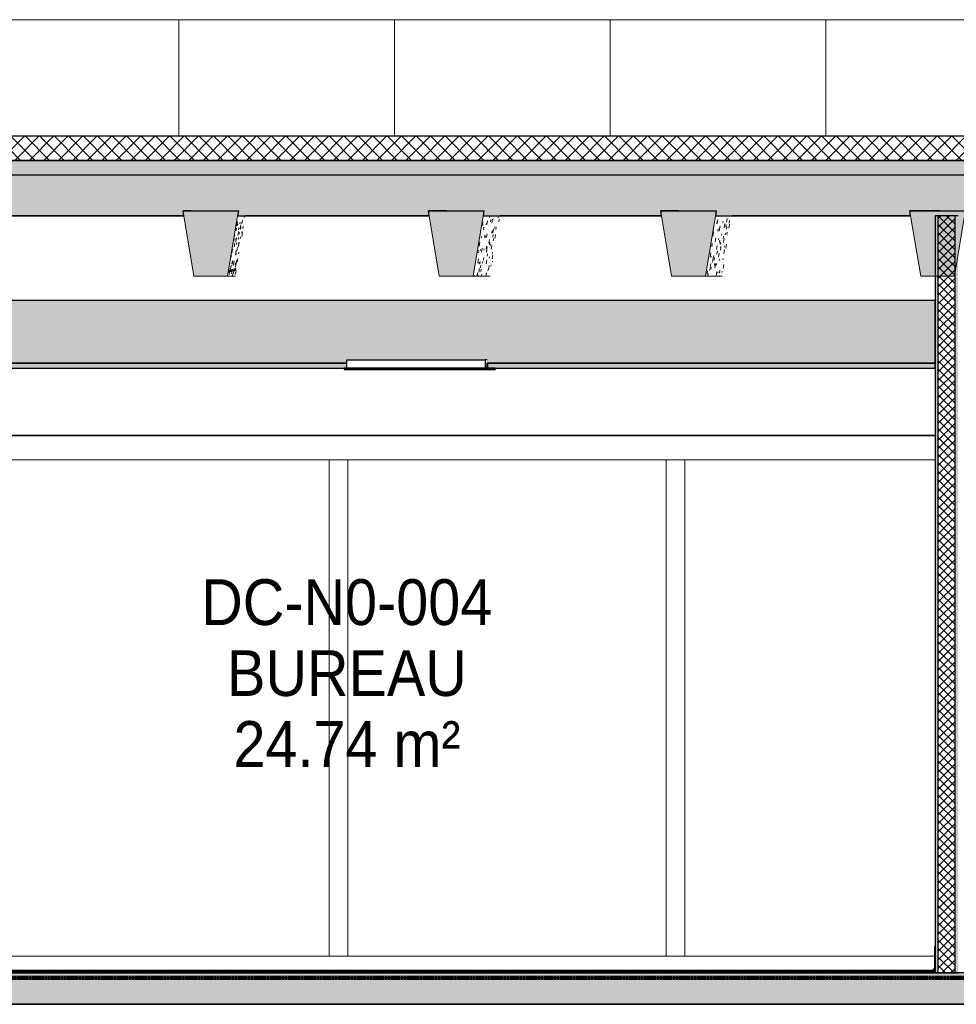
# Model space of a CAD drawing. Header units: centimetres. Extents: x -3137 to 8943, y -3619 to 550.
# Tile 12 of 47: x 1133 to 1522, y -13 to 396. Entities that reach past the tile are written whole.
import ezdxf

# ---------------------------------------------------------------- set-up
doc = ezdxf.new("R2010")
doc.units = ezdxf.units.CM
doc.linetypes.add('Tiret_2_', pattern=[0.25, 0.125, -0.125])
for name, color, linetype, lineweight in [('0-1', 7, 'Continuous', 5), ('HACHURE_C-5', 7, 'Continuous', 18), ('MUR', 7, 'Continuous', 25), ('MUR_C', 7, 'Continuous', 25), ('OSSATURE', 7, 'Continuous', 18), ('OSSATURE-3', 7, 'Continuous', 25), ('PLAF', 7, 'Continuous', 25), ('SERRU-traverse', 7, 'Continuous', 18), ('SOL', 7, 'Continuous', 25), ('SOL_C', 7, 'Continuous', 25), ('TOIT_C', 7, 'Continuous', 25)]:
    doc.layers.add(name, color=color, linetype=linetype, lineweight=lineweight)
for name, color, linetype, lineweight, true_color in [('A-FLOR-PATT-1', 7, 'Continuous', 25, 0x616161), ('A-FLOR-PATT-2', 7, 'Continuous', 18, 0x787878), ('A-FLOR-PATT-3', 7, 'Continuous', 25, 0x787878), ('A-ROOF-PATT-1', 9, 'Continuous', 5, 0x808080), ('ANNOTATIONS-1', 4, 'Tiret_2_', 100, 0x00ffff), ('ETIQUETTE-1', 9, 'Continuous', 30, 0x808080), ('HACHURE_C-3', 7, 'Continuous', 5, 0xdadada), ('HACHURE_C-4', 7, 'Continuous', 25, 0xdadada), ('MENUISERIES-2', 9, 'Continuous', 18, 0x808080), ('MOBILIER-2', 7, 'Continuous', 25, 0x7f7f7f), ('OSSATURE-1', 9, 'Continuous', 5, 0x808080), ('OSSATURE-2', 9, 'Continuous', 18, 0x808080), ('OSSATURE_C-1', 9, 'Continuous', 18, 0x808080), ('PLAF-1', 7, 'Continuous', 25, 0xffcd9b), ('PLAF-2', 7, 'Continuous', 25, 0x2ccfd3), ('PLAF_C-1', 7, 'Continuous', 25, 0xffcd9b), ('PLAF_C-2', 7, 'Continuous', 25, 0x2ccfd3), ('SERRU-2', 9, 'Continuous', 18, 0x808080), ('TOIT-1', 9, 'Continuous', 25, 0x808080), ('TOIT_C-1', 9, 'Continuous', 25, 0x808080), ('Z-2', 9, 'Continuous', 18, 0x808080)]:
    doc.layers.add(name, color=color, linetype=linetype, lineweight=lineweight, true_color=true_color)
doc.styles.add('Arial', font='arial.ttf', dxfattribs={"width": 0.9, "height": 19})

# ---------------------------------------------------------------- blocks, each defined once
blk = doc.blocks.new('Panneau système - Vitré-367573-Coupe AA_Lot 05_Faux-plafond')
at = {"layer": 'MENUISERIES-2'}
for p, q in [((317.92, 213), (214.11, 213)), ((214.11, 213), (214.11, 7)), ((214.11, 213), (214.26, 213)), ((214.26, 213), (317.92, 213)), ((346.31, 213), (346.11, 213)), ((346.31, 213), (346.47, 213)), ((346.4, 213), (346.47, 213)), ((214.11, 7), (317.62, 7)), ((214.11, 7), (214.26, 7)), ((317.62, 7), (214.26, 7)), ((346.47, 7), (346.34, 7)), ((346.47, 7), (346.4, 7))]:
    blk.add_line(p, q, dxfattribs=at)
blk = doc.blocks.new('Panneau système - Vitré-356748-Coupe AA_Lot 05_Faux-plafond')
at = {"layer": 'MENUISERIES-2'}
for p, q in [((66.42, 213), (-66.29, 213)), ((-66.29, 213), (-66.29, 7)), ((-66.29, 213), (-66.13, 213)), ((-66.13, 213), (66.57, 213)), ((66.42, 213), (66.57, 213)), ((-66.29, 7), (66.42, 7)), ((-66.29, 7), (-66.13, 7)), ((66.57, 7), (-66.13, 7)), ((66.57, 7), (66.42, 7))]:
    blk.add_line(p, q, dxfattribs=at)
blk = doc.blocks.new('Panneau système - Vitré-356749-Coupe AA_Lot 05_Faux-plafond')
at = {"layer": 'MENUISERIES-2'}
for p, q in [((206.32, 213), (74.21, 213)), ((74.21, 213), (74.21, 7)), ((74.21, 213), (74.36, 213)), ((74.36, 213), (206.47, 213)), ((206.32, 213), (206.47, 213)), ((74.21, 7), (206.32, 7)), ((74.21, 7), (74.36, 7)), ((206.47, 7), (74.36, 7)), ((206.47, 7), (206.32, 7))]:
    blk.add_line(p, q, dxfattribs=at)
blk = doc.blocks.new('Meneau rectangulaire - AWS60_60x70-347310-Coupe AA_Lot 05_Faux-plafond')
at = {"layer": 'MENUISERIES-2'}
for p, q in [((70.28, 7), (210.18, 7)), ((70.51, 7), (210.4, 7)), ((70.28, 0), (210.18, 0)), ((210.4, 0), (70.51, 0))]:
    blk.add_line(p, q, dxfattribs=at)
blk = doc.blocks.new('Meneau rectangulaire - AWS60_60x70-367281-Coupe AA_Lot 05_Faux-plafond')
at = {"layer": 'MENUISERIES-2'}
for p, q in [((-70.12, 1), (-70.12, 7)), ((-70.12, 7), (-69.89, 7)), ((-70.12, 7), (70.28, 7)), ((-69.89, 7), (70.51, 7)), ((-69.89, 0), (-70.12, 0)), ((-70.12, 0), (70.28, 0)), ((70.51, 0), (-69.89, 0))]:
    blk.add_line(p, q, dxfattribs=at)
blk = doc.blocks.new('Meneau rectangulaire - AWS60_60x70-367276-Coupe AA_Lot 05_Faux-plafond')
at = {"layer": 'MENUISERIES-2'}
for p, q in [((210.18, 7), (317.62, 7)), ((210.4, 7), (317.62, 7)), ((346.34, 7), (350.07, 7)), ((346.48, 7), (350.07, 7)), ((350.07, 7), (350.07, 1)), ((210.18, 0), (350.07, 0)), ((350.3, 0), (210.4, 0)), ((350.07, 0), (350.3, 0))]:
    blk.add_line(p, q, dxfattribs=at)
blk = doc.blocks.new('Meneau rectangulaire - AWS60_60x78-356563-Coupe AA_Lot 05_Faux-plafond')
at = {"layer": 'MENUISERIES-2'}
for p, q in [((206.51, 213), (206.28, 213)), ((206.28, 213), (214.07, 213)), ((206.28, 213), (206.28, 7)), ((214.3, 213), (206.51, 213)), ((214.07, 213), (214.3, 213)), ((214.07, 213), (214.07, 7)), ((214.07, 7), (206.28, 7)), ((206.28, 7), (206.51, 7)), ((206.51, 7), (214.3, 7)), ((214.3, 7), (214.07, 7))]:
    blk.add_line(p, q, dxfattribs=at)
blk = doc.blocks.new('Meneau rectangulaire - AWS60_60x100-367290-Coupe AA_Lot 05_Faux-plafond')
at = {"layer": 'MENUISERIES-2'}
for p, q in [((317.92, 223), (210.18, 223)), ((210.4, 223), (317.92, 223)), ((350.07, 223), (346.04, 223)), ((346.48, 223), (350.3, 223)), ((350.3, 223), (350.07, 223)), ((350.07, 223), (350.07, 213)), ((350.3, 221.99), (350.3, 223)), ((317.92, 213), (210.18, 213)), ((317.92, 213), (210.4, 213)), ((350.07, 213), (346.04, 213)), ((350.07, 213), (346.48, 213))]:
    blk.add_line(p, q, dxfattribs=at)
blk = doc.blocks.new('Meneau rectangulaire - AWS60_60x100-347268-Coupe AA_Lot 05_Faux-plafond')
at = {"layer": 'MENUISERIES-2'}
for p, q in [((210.18, 223), (70.28, 223)), ((70.51, 223), (210.4, 223)), ((210.18, 213), (70.28, 213)), ((210.4, 213), (70.51, 213))]:
    blk.add_line(p, q, dxfattribs=at)
blk = doc.blocks.new('Meneau rectangulaire - AWS60_60x100-367291-Coupe AA_Lot 05_Faux-plafond')
at = {"layer": 'MENUISERIES-2'}
for p, q in [((-70.12, 213), (-70.12, 223)), ((-70.12, 223), (-69.89, 223)), ((70.28, 223), (-70.12, 223)), ((-69.89, 223), (70.51, 223)), ((-69.89, 213), (-70.12, 213)), ((70.28, 213), (-70.12, 213)), ((70.51, 213), (-69.89, 213))]:
    blk.add_line(p, q, dxfattribs=at)
blk = doc.blocks.new('12_CORNIERE HABILLAGE - 12_CORNIERE HABILLAGE-370872-Coupe AA_Lot 05_Faux-plafond')
at = {"layer": 'Z-2'}
for p, q in [((-70.12, 223.2), (317.92, 223.2)), ((317.92, 223), (-70.12, 223)), ((-69.28, 223), (317.93, 223))]:
    blk.add_line(p, q, dxfattribs=at)
blk = doc.blocks.new('Garde-corps - Garde-corps-488018-Coupe AA_Lot 05_Faux-plafond')
at = {"layer": 'SERRU-traverse'}
for p, q in [((270.45, 0), (262.09, 0)), ((262.94, 0), (271.48, 0)), ((271.48, 0), (270.45, 0))]:
    blk.add_line(p, q, dxfattribs=at)
blk = doc.blocks.new('Garde-corps - Garde-corps-506286-Coupe AA_Lot 05_Faux-plafond')
at = {"layer": 'SERRU-traverse'}
for p, q in [((317.62, 10.7), (317.62, 2.04)), ((317.92, 1.95), (317.92, 11)), ((316.57, 1), (317.22, 1)), ((317.92, 1), (316.57, 1)), ((317.15, 1.11), (316.66, 1.11)), ((316.91, 1.08), (316.73, 1.08)), ((316.91, 1.08), (316.73, 1.08)), ((317.62, 2.04), (316.91, 1.08)), ((317.22, 1), (317.92, 1.95)), ((317.92, 1), (317.22, 1))]:
    blk.add_line(p, q, dxfattribs=at)
at = {"layer": 'SERRU-traverse', "flags": 128}
for points in [[(317.92, 11), (317.85, 10.99), (317.79, 10.97), (317.73, 10.94), (317.69, 10.89), (317.65, 10.83), (317.63, 10.77), (317.62, 10.7)], [(316.66, 1.11), (316.64, 1.11), (316.62, 1.1), (316.6, 1.09), (316.58, 1.07), (316.57, 1.05), (316.57, 1.02), (316.57, 1)], [(316.73, 1.08), (316.71, 1.1), (316.69, 1.11), (316.67, 1.11)]]:
    blk.add_lwpolyline(points, dxfattribs=at)
blk = doc.blocks.new('B02_ARC_rvt-2-Coupe AA_Lot 05_Faux-plafond')
at = {"layer": 'A-FLOR-PATT-1'}
blk.add_hatch(color=256, dxfattribs=at).paths.add_polyline_path([(-102.58, 0), (317.92, 0), (317.92, 0.8), (-257.81, 0.8), (-257.81, 0), (-134.47, 0)])
at = {"layer": 'A-FLOR-PATT-2'}
h = blk.add_hatch(dxfattribs=at)
h.set_pattern_fill('FP_5', color=256, style=0, pattern_type=2)
h.set_pattern_definition([(45, (-3.562, -172.5), (-3.005204, 3.005204), []), (135, (-3.562, -172.5), (-3.005204, -3.005204), [])])
h.paths.add_polyline_path([(-498.46, 337.21), (1594.47, 337.21), (1594.47, 347.21), (-508.46, 347.21), (-508.46, 337.21)])
h = blk.add_hatch(dxfattribs=at)
h.set_pattern_fill('FP_4', color=256, style=0, pattern_type=2)
h.set_pattern_definition([(45, (-0.387, -172.5), (-4.490128, 4.490128), [3.175, -3.175])])
h.paths.add_polyline_path([(-644.66, -2), (1594.47, -2), (1594.47, 0), (-2122.25, 0), (-2122.25, -2), (-676.54, -2)])
at = {"layer": 'HACHURE_C-3'}
blk.add_hatch(color=256, dxfattribs=at).paths.add_polyline_path([(317.92, 0), (319.17, 0), (319.17, 314.21), (317.92, 314.21), (317.92, 6.19)])
at = {"layer": 'HACHURE_C-4'}
blk.add_hatch(color=256, dxfattribs=at).paths.add_polyline_path([(326.19, 0), (327.45, 0), (327.4, 257.75), (327.29, 257.77), (327.26, 258.13), (327.26, 261.11), (327.3, 268.25), (327.45, 268.25), (327.45, 314.21), (326.19, 314.21), (326.19, 6.19)])
at = {"layer": 'HACHURE_C-5'}
h = blk.add_hatch(dxfattribs=at)
h.set_pattern_fill('FP_3', color=256, style=0, pattern_type=2)
h.set_pattern_definition([(45, (-3.562, -172.5), (-1.767767, 1.767767), []), (135, (-3.562, -172.5), (-1.767767, -1.767767), [])])
h.paths.add_polyline_path([(326.19, 0), (326.19, 314.21), (319.17, 314.21), (319.17, 0)])
at = {"layer": 'PLAF-1'}
h = blk.add_hatch(color=256, dxfattribs=at)
h.paths.add_polyline_path([(-38.81, 251), (73.84, 251), (73.84, 253), (-107.81, 253), (-107.81, 251), (-102.58, 251)])
h.paths.add_polyline_path([(-230.13, 251), (-166.15, 251), (-166.15, 253), (-257.81, 253), (-257.81, 251)])
h.paths.add_polyline_path([(317.92, 251), (317.92, 253), (132.21, 253), (132.21, 251), (311.95, 251)])
at = {"layer": 'PLAF-2'}
blk.add_hatch(color=256, dxfattribs=at).paths.add_polyline_path([(-257.81, 253), (-166.15, 253), (-166.15, 254.5), (-108.11, 254.5), (-108.11, 253), (73.84, 253), (73.84, 254.5), (131.91, 254.5), (131.91, 253), (317.92, 253), (317.92, 279), (-257.81, 279), (-257.81, 267.69)])
at = {"layer": 'MUR'}
for p, q in [((6.12, 314.21), (-65.23, 314.21)), ((-61.21, 314.21), (6.12, 314.21)), ((107.97, 314.21), (31.67, 314.21)), ((31.86, 314.21), (107.97, 314.21)), ((204.42, 314.21), (137.38, 314.21)), ((137.8, 314.21), (204.42, 314.21)), ((307.78, 314.21), (233.77, 314.21)), ((234.19, 314.21), (307.78, 314.21)), ((-70.25, 223), (317.92, 223)), ((317.92, 223), (-69.49, 223))]:
    blk.add_line(p, q, dxfattribs=at)
at = {"layer": 'MUR_C'}
for p, q in [((317.92, 314.21), (317.92, 0)), ((327.45, 314.21), (317.92, 314.21)), ((319.17, 0), (319.17, 314.21)), ((326.19, 0), (326.19, 314.21)), ((317.92, 0), (327.45, 0))]:
    blk.add_line(p, q, dxfattribs=at)
at = {"layer": 'PLAF'}
for p, q in [((131.95, 253), (132.25, 253)), ((132.25, 251), (131.95, 251)), ((134.19, 253), (134.49, 253)), ((134.49, 251), (134.19, 251))]:
    blk.add_line(p, q, dxfattribs=at)
at = {"layer": 'PLAF_C-1'}
for p, q in [((73.84, 253), (-107.81, 253)), ((-107.81, 251), (73.84, 251)), ((317.92, 253), (132.21, 253)), ((132.21, 253), (132.21, 251)), ((132.21, 251), (317.92, 251)), ((317.92, 251), (317.92, 253))]:
    blk.add_line(p, q, dxfattribs=at)
at = {"layer": 'PLAF_C-2'}
for p, q in [((317.92, 279), (-257.81, 279)), ((317.92, 253), (317.92, 279)), ((-108.11, 253), (73.84, 253)), ((131.91, 253), (317.92, 253))]:
    blk.add_line(p, q, dxfattribs=at)
at = {"layer": 'SOL'}
for p, q in [((183.06, 347.21), (175.76, 347.21)), ((273.11, 347.21), (214.78, 347.21)), ((934.33, 347.21), (297.26, 347.21)), ((175.76, 337.21), (183.06, 337.21)), ((214.78, 337.21), (273.11, 337.21)), ((297.26, 337.21), (934.33, 337.21)), ((270.45, 0), (271.46, 0)), ((615.37, 0), (270.45, 0)), ((271.46, 0), (290.76, 0)), ((336.54, 0), (317.92, 0))]:
    blk.add_line(p, q, dxfattribs=at)
at = {"layer": 'SOL_C'}
for p, q in [((1594.47, 347.21), (-498.46, 347.21)), ((-508.46, 337.21), (1594.47, 337.21)), ((1594.47, 0), (-2122.25, 0)), ((317.92, 1), (-257.81, 1)), ((317.92, 0.8), (-257.81, 0.8)), ((-257.81, 0.8), (317.92, 0.8)), ((-257.81, 0), (317.92, 0)), ((317.92, 0.8), (317.92, 1)), ((317.92, 0), (317.92, 0.8)), ((-2122.25, -2), (1594.47, -2))]:
    blk.add_line(p, q, dxfattribs=at)
at = {"layer": 'MENUISERIES-2'}
for name, p in [('Meneau rectangulaire - AWS60_60x100-367291-Coupe AA_Lot 05_Faux-plafond', (0, 0)), ('Meneau rectangulaire - AWS60_60x100-347268-Coupe AA_Lot 05_Faux-plafond', (0, 0)), ('Meneau rectangulaire - AWS60_60x100-367290-Coupe AA_Lot 05_Faux-plafond', (0, 0)), ('Panneau système - Vitré-356748-Coupe AA_Lot 05_Faux-plafond', (0, 0)), ('Meneau rectangulaire - AWS60_60x78-356563-Coupe AA_Lot 05_Faux-plafond', (-139.9, 0)), ('Panneau système - Vitré-356749-Coupe AA_Lot 05_Faux-plafond', (0, 0)), ('Meneau rectangulaire - AWS60_60x78-356563-Coupe AA_Lot 05_Faux-plafond', (0, 0)), ('Panneau système - Vitré-367573-Coupe AA_Lot 05_Faux-plafond', (0, 0)), ('Meneau rectangulaire - AWS60_60x70-367281-Coupe AA_Lot 05_Faux-plafond', (0, 0)), ('Meneau rectangulaire - AWS60_60x70-347310-Coupe AA_Lot 05_Faux-plafond', (0, 0)), ('Meneau rectangulaire - AWS60_60x70-367276-Coupe AA_Lot 05_Faux-plafond', (0, 0))]:
    blk.add_blockref(name, p, dxfattribs=at)
at = {"layer": 'SERRU-2'}
for name in ['Garde-corps - Garde-corps-506286-Coupe AA_Lot 05_Faux-plafond', 'Garde-corps - Garde-corps-488018-Coupe AA_Lot 05_Faux-plafond']:
    blk.add_blockref(name, (0, 0), dxfattribs=at)
at = {"layer": 'Z-2'}
blk.add_blockref('12_CORNIERE HABILLAGE - 12_CORNIERE HABILLAGE-370872-Coupe AA_Lot 05_Faux-plafond', (0, 0), dxfattribs=at)
blk = doc.blocks.new('20_MUR PREFA_03 - MODULE_03-V29-Coupe AA_Lot 05_Faux-plafond')
at = {"layer": 'Z-2'}
for p, q in [((272.55, 395.59), (362.47, 395.59)), ((273.24, 395.59), (272.55, 395.59)), ((272.55, 347.21), (272.55, 395.59)), ((273.24, 395.59), (274.73, 395.59)), ((274.73, 395.59), (274.92, 395.59)), ((361.84, 395.59), (274.92, 395.59)), ((361.66, 395.59), (363.16, 395.59)), ((361.66, 395.59), (361.84, 395.59)), ((362.47, 395.59), (363.16, 395.59))]:
    blk.add_line(p, q, dxfattribs=at)
blk = doc.blocks.new('20_MUR PREFA_03 - MODULE_03-V30-Coupe AA_Lot 05_Faux-plafond')
at = {"layer": 'Z-2'}
for p, q in [((93.54, 395.59), (183.5, 395.59)), ((94.01, 395.59), (93.54, 395.59)), ((93.54, 347.21), (93.54, 395.59)), ((94.01, 395.59), (95.51, 395.59)), ((95.51, 395.59), (95.63, 395.59)), ((182.6, 395.59), (95.63, 395.59)), ((182.47, 395.59), (183.97, 395.59)), ((182.47, 395.59), (182.6, 395.59)), ((183.5, 395.59), (183.97, 395.59))]:
    blk.add_line(p, q, dxfattribs=at)
blk = doc.blocks.new('20_MUR PREFA_03 - MODULE_03-V31-Coupe AA_Lot 05_Faux-plafond')
at = {"layer": 'Z-2'}
for p, q in [((4.01, 395.59), (93.99, 395.59)), ((4.37, 395.59), (4.01, 395.59)), ((4.01, 347.21), (4.01, 395.59)), ((4.37, 395.59), (5.87, 395.59)), ((5.87, 395.59), (5.96, 395.59)), ((92.94, 395.59), (5.96, 395.59)), ((92.85, 395.59), (94.35, 395.59)), ((92.85, 395.59), (92.94, 395.59)), ((93.99, 395.59), (94.35, 395.59))]:
    blk.add_line(p, q, dxfattribs=at)
blk = doc.blocks.new('20_MUR PREFA_03 - MODULE_03-V32-Coupe AA_Lot 05_Faux-plafond')
at = {"layer": 'Z-2'}
for p, q in [((-85.54, 395.59), (4.45, 395.59)), ((-85.29, 395.59), (-85.54, 395.59)), ((-85.54, 347.21), (-85.54, 395.59)), ((-85.29, 395.59), (-83.79, 395.59)), ((-83.79, 395.59), (-83.72, 395.59)), ((3.27, 395.59), (-83.72, 395.59)), ((3.21, 395.59), (4.7, 395.59)), ((3.21, 395.59), (3.27, 395.59)), ((4.45, 395.59), (4.7, 395.59))]:
    blk.add_line(p, q, dxfattribs=at)
blk = doc.blocks.new('B02_DC_STR_rvt-2-Coupe AA_Lot 05_Faux-plafond')
at = {"layer": 'A-FLOR-PATT-3'}
blk.add_hatch(color=256, dxfattribs=at).paths.add_polyline_path([(-2156.27, -13), (1660.55, -13), (1660.55, -8.88), (1647.97, -8.88), (1647.97, -2), (-2175.78, -2), (-2175.78, -8.88), (-2188.37, -8.88), (-2188.37, -13), (-2175.78, -13)])
at = {"layer": 'A-ROOF-PATT-1'}
blk.add_hatch(color=256, dxfattribs=at).paths.add_polyline_path([(-2120.16, 314.21), (-586.99, 314.21), (-587.16, 315.21), (-564.15, 315.21), (-564.32, 314.21), (-485.99, 314.21), (-486.32, 316.21), (-463.32, 316.21), (-463.65, 314.21), (-389.29, 314.21), (-389.63, 316.21), (-366.62, 316.21), (-366.95, 314.21), (-288.7, 314.21), (-289.03, 316.21), (-266.03, 316.21), (-266.36, 314.21), (-191.25, 314.21), (-191.58, 316.21), (-168.58, 316.21), (-168.91, 314.21), (-90.3, 314.21), (-90.8, 317.21), (-67.8, 317.21), (-68.3, 314.21), (6.12, 314.21), (5.79, 316.21), (28.79, 316.21), (28.46, 314.21), (107.97, 314.21), (107.63, 316.21), (130.64, 316.21), (130.31, 314.21), (204.42, 314.21), (204.09, 316.21), (227.1, 316.21), (226.76, 314.21), (307.78, 314.21), (307.44, 316.21), (330.47, 316.21), (330.13, 314.21), (405.56, 314.21), (405.22, 316.21), (428.25, 316.21), (427.91, 314.21), (507.27, 314.21), (506.93, 316.21), (529.97, 316.21), (529.64, 314.21), (604.57, 314.21), (604.24, 316.21), (627.28, 316.21), (626.95, 314.21), (706.47, 314.21), (706.13, 316.21), (729.2, 316.21), (728.87, 314.21), (803.39, 314.21), (803.06, 316.21), (826.13, 316.21), (825.79, 314.21), (906.9, 314.21), (906.57, 316.21), (929.67, 316.21), (929.33, 314.21), (1004, 314.21), (1003.67, 316.21), (1026.77, 316.21), (1026.43, 314.21), (1108.65, 314.21), (1108.32, 316.21), (1131.45, 316.21), (1131.12, 314.21), (1206.57, 314.21), (1206.23, 316.21), (1229.37, 316.21), (1229.03, 314.21), (1310.51, 314.21), (1310.17, 316.21), (1333.36, 316.21), (1333.02, 314.21), (1408.63, 314.21), (1408.29, 316.21), (1431.48, 316.21), (1431.14, 314.21), (1506.06, 314.21), (1505.73, 316.21), (1528.91, 316.21), (1528.58, 314.21), (1591.63, 314.21), (1591.63, 331.21), (-2120.16, 331.21), (-2120.16, 318.3)])
at = {"layer": 'OSSATURE'}
h = blk.add_hatch(dxfattribs=at)
h.set_pattern_fill('FP_27', color=256, style=0, pattern_type=2)
h.set_pattern_definition([(80.491, (-51.333, -164.538), (6.464069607, 39.307213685), [1.672, -28.734, 1.672, -28.734, -162.166]), (80.491, (-51.333, -164.538), (6.464069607, 39.307213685), [-60.812, 1.672, -59.14, 1.672, -28.734, -70.948]), (80.491, (-51.333, -164.538), (6.464069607, 39.307213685), [-152.031, 1.672, -18.598, 1.672, -49.005]), (259.172, (-48.821, -149.185), (-1.3699374, -8.59568305), [0.73537, -12.635, 0.73537, -83.943]), (259.172, (-48.821, -149.185), (-1.3699374, -8.59568305), [-14.106, -12.635, 0.73537, -26.005, -44.568]), (259.172, (-48.821, -149.185), (-1.3699374, -8.59568305), [-53.481, 0.73537, -12.635, 0.73537, -30.462]), (259.172, (-48.821, -149.185), (-1.3699374, -8.59568305), [-67.587, -8.178, 0.73537, -21.548]), (261.525, (-47.984, -142.754), (-4.38115006, -30.8360369), [0.93732, -16.105, 0.93732, -106.996]), (261.525, (-47.984, -142.754), (-4.38115006, -30.8360369), [-17.979, -16.105, 0.93732, -33.147, -56.807]), (261.525, (-47.984, -142.754), (-4.38115006, -30.8360369), [-68.169, 0.93732, -16.105, 0.93732, -38.828]), (261.525, (-47.984, -142.754), (-4.38115006, -30.8360369), [-86.148, -10.424, 0.93732, -27.466])])
h.paths.add_polyline_path([(24.97, 289.21), (27.5, 289.21), (31.67, 314.21), (28.46, 314.21), (24.29, 289.21)])
h = blk.add_hatch(dxfattribs=at)
h.set_pattern_fill('FP_28', color=256, style=0, pattern_type=2)
h.set_pattern_definition([(80.302, (47.703, -181.047), (6.2376426, 38.08550471), [1.656, -28.46, 1.656, -28.46, -160.622]), (80.302, (47.703, -181.047), (6.2376426, 38.08550471), [-60.233, 1.656, -58.577, 1.656, -28.46, -70.272]), (80.302, (47.703, -181.047), (6.2376426, 38.08550471), [-150.583, 1.656, -18.421, 1.656, -48.538]), (256.69, (50.239, -165.411), (-0.4960889, -5.2693317), [0.60599, -10.412, 0.60599, -69.175]), (256.69, (50.239, -165.411), (-0.4960889, -5.2693317), [-11.624, -10.412, 0.60599, -21.43, -36.727]), (256.69, (50.239, -165.411), (-0.4960889, -5.2693317), [-44.072, 0.60599, -10.412, 0.60599, -25.103]), (256.69, (50.239, -165.411), (-0.4960889, -5.2693317), [-55.696, -6.739, 0.60599, -17.757]), (262.382, (51.085, -157.291), (-4.0126194, -33.17385027), [1.052, -18.081, 1.052, -120.124]), (262.382, (51.085, -157.291), (-4.0126194, -33.17385027), [-20.185, -18.081, 1.052, -37.214, -63.777]), (262.382, (51.085, -157.291), (-4.0126194, -33.17385027), [-76.532, 1.052, -18.081, 1.052, -43.592]), (262.382, (51.085, -157.291), (-4.0126194, -33.17385027), [-96.718, -11.703, 1.052, -30.836])])
h.paths.add_polyline_path([(133.22, 289.21), (137.38, 314.21), (130.31, 314.21), (126.14, 289.21), (130.31, 289.21)])
h = blk.add_hatch(dxfattribs=at)
h.set_pattern_fill('FP_29', color=256, style=0, pattern_type=2)
h.set_pattern_definition([(80.3, (141.485, -196.683), (6.23596537, 38.07464135), [1.656, -28.457, 1.656, -28.457, -160.606]), (80.3, (141.485, -196.683), (6.23596537, 38.07464135), [-60.227, 1.656, -58.571, 1.656, -28.457, -70.265]), (80.3, (141.485, -196.683), (6.23596537, 38.07464135), [-150.568, 1.656, -18.42, 1.656, -48.533]), (256.666, (144.021, -181.045), (-0.4880963, -5.2448206), [0.605, -10.395, 0.605, -10.395, -58.666]), (256.666, (144.021, -181.045), (-0.4880963, -5.2448206), [-22, 0.605, -21.395, 0.605, -10.395, -25.666]), (256.666, (144.021, -181.045), (-0.4880963, -5.2448206), [-55, 0.605, -6.728, 0.605, -17.728]), (262.387, (144.867, -172.912), (-4.01041682, -33.19025006), [1.053, -18.095, 1.053, -120.221]), (262.387, (144.867, -172.912), (-4.01041682, -33.19025006), [-20.202, -18.095, 1.053, -37.244, -63.828]), (262.387, (144.867, -172.912), (-4.01041682, -33.19025006), [-76.594, 1.053, -18.095, 1.053, -43.627]), (262.387, (144.867, -172.912), (-4.01041682, -33.19025006), [-96.796, -11.713, 1.053, -30.861])])
h.paths.add_polyline_path([(227.1, 289.21), (229.61, 289.21), (233.77, 314.21), (226.76, 314.21), (222.6, 289.21), (226.76, 289.21)])
at = {"layer": 'OSSATURE-1'}
for points in [[(24.29, 289.21), (28.79, 316.21), (5.79, 316.21), (10.29, 289.21)], [(126.14, 289.21), (130.64, 316.21), (107.63, 316.21), (112.14, 289.21)], [(216.29, 289.21), (222.6, 289.21), (227.1, 316.21), (204.09, 316.21), (208.59, 289.21)], [(311.95, 289.21), (325.96, 289.21), (330.47, 316.21), (307.44, 316.21), (311.95, 289.21)]]:
    blk.add_hatch(color=256, dxfattribs=at).paths.add_polyline_path(points)
at = {"layer": 'TOIT-1'}
blk.add_hatch(color=256, dxfattribs=at).paths.add_polyline_path([(-102.58, 331.21), (1591.63, 331.21), (1591.63, 337.21), (-2120.16, 337.21), (-2120.16, 331.21), (-166.35, 331.21)])
at = {"layer": 'ANNOTATIONS-1'}
blk.add_line((-86.02, -2), (635.58, -2), dxfattribs=at)
at = {"layer": 'MUR'}
for p, q in [((-2150.81, -13), (1649.68, -13)), ((1645.3, -13), (-2146.43, -13))]:
    blk.add_line(p, q, dxfattribs=at)
at = {"layer": 'OSSATURE-2'}
for p, q in [((183.05, 395.59), (273, 395.59)), ((183.63, 395.59), (183.05, 395.59)), ((183.05, 347.21), (183.05, 395.59)), ((183.63, 395.59), (185.13, 395.59)), ((185.13, 395.59), (185.28, 395.59)), ((272.23, 395.59), (185.28, 395.59)), ((272.08, 395.59), (273.58, 395.59)), ((272.08, 395.59), (272.23, 395.59)), ((273, 395.59), (273.58, 395.59)), ((5.79, 316.21), (6.12, 314.21)), ((28.79, 316.21), (5.79, 316.21)), ((28.46, 314.21), (28.79, 316.21)), ((107.63, 316.21), (107.97, 314.21)), ((130.64, 316.21), (107.63, 316.21)), ((130.31, 314.21), (130.64, 316.21)), ((204.09, 316.21), (204.42, 314.21)), ((227.1, 316.21), (204.09, 316.21)), ((226.76, 314.21), (227.1, 316.21)), ((307.44, 316.21), (307.78, 314.21)), ((330.47, 316.21), (307.44, 316.21)), ((27.5, 289.21), (24.29, 289.21)), ((133.22, 289.21), (126.14, 289.21)), ((229.61, 289.21), (222.6, 289.21))]:
    blk.add_line(p, q, dxfattribs=at)
at = {"layer": 'OSSATURE_C-1'}
for p, q in [((6.12, 314.21), (10.29, 289.21)), ((24.29, 289.21), (28.46, 314.21)), ((107.97, 314.21), (112.14, 289.21)), ((126.14, 289.21), (130.31, 314.21)), ((204.42, 314.21), (208.59, 289.21)), ((222.6, 289.21), (226.76, 314.21)), ((307.78, 314.21), (311.95, 289.21)), ((325.96, 289.21), (330.13, 314.21)), ((10.29, 289.21), (24.29, 289.21)), ((112.14, 289.21), (126.14, 289.21)), ((208.59, 289.21), (222.6, 289.21)), ((311.95, 289.21), (325.96, 289.21))]:
    blk.add_line(p, q, dxfattribs=at)
at = {"layer": 'SOL'}
for p, q in [((635.58, -2), (-84.52, -2)), ((-2219.04, -13), (1690.2, -13))]:
    blk.add_line(p, q, dxfattribs=at)
at = {"layer": 'SOL_C'}
for p, q in [((1647.97, -2), (-2175.78, -2)), ((-2123.96, -13), (1590.97, -13))]:
    blk.add_line(p, q, dxfattribs=at)
at = {"layer": 'TOIT-1'}
for p, q in [((6.12, 314.21), (5.79, 316.21)), ((5.79, 316.21), (28.79, 316.21)), ((9.21, 316.21), (5.79, 316.21)), ((28.79, 316.21), (28.46, 314.21)), ((107.97, 314.21), (107.63, 316.21)), ((107.63, 316.21), (130.64, 316.21)), ((115.22, 316.21), (107.63, 316.21)), ((130.64, 316.21), (130.31, 314.21)), ((204.42, 314.21), (204.09, 316.21)), ((204.09, 316.21), (227.1, 316.21)), ((211.59, 316.21), (204.09, 316.21)), ((227.1, 316.21), (226.76, 314.21)), ((307.78, 314.21), (307.44, 316.21)), ((307.44, 316.21), (330.47, 316.21)), ((319.82, 316.21), (307.44, 316.21))]:
    blk.add_line(p, q, dxfattribs=at)
at = {"layer": 'TOIT_C'}
blk.add_line((-2120.16, 331.21), (1591.63, 331.21), dxfattribs=at)
at = {"layer": 'TOIT_C-1'}
for p, q in [((1591.63, 337.21), (-2120.16, 337.21)), ((-68.3, 314.21), (6.12, 314.21)), ((28.46, 314.21), (107.97, 314.21)), ((130.31, 314.21), (204.42, 314.21)), ((226.76, 314.21), (307.78, 314.21))]:
    blk.add_line(p, q, dxfattribs=at)
at = {"layer": 'OSSATURE-3'}
for name in ['20_MUR PREFA_03 - MODULE_03-V32-Coupe AA_Lot 05_Faux-plafond', '20_MUR PREFA_03 - MODULE_03-V31-Coupe AA_Lot 05_Faux-plafond', '20_MUR PREFA_03 - MODULE_03-V30-Coupe AA_Lot 05_Faux-plafond', '20_MUR PREFA_03 - MODULE_03-V29-Coupe AA_Lot 05_Faux-plafond']:
    blk.add_blockref(name, (0, 0), dxfattribs=at)
blk = doc.blocks.new('604_DALLE LED 600x600MM - 26W 4000K 3600lm-V77-Coupe AA_Lot 05_Faux-plafond')
at = {"layer": 'MOBILIER-2'}
for p, q in [((134.61, 250.5), (74.92, 250.5)), ((74.92, 250.5), (75.66, 250.5)), ((75.66, 250.5), (135.36, 250.5)), ((76.8, 250.5), (76.08, 250.5)), ((76.08, 250.5), (133.48, 250.5)), ((76.08, 250.5), (133.48, 250.5)), ((76.8, 250.5), (76.08, 250.5)), ((76.8, 250.5), (134.2, 250.5)), ((134.2, 250.5), (76.8, 250.5)), ((131.95, 251), (134.61, 251)), ((133.48, 251), (131.95, 251)), ((134.2, 251), (133.48, 251)), ((133.48, 250.5), (134.2, 250.5)), ((133.48, 250.5), (134.2, 250.5)), ((135.36, 251), (134.2, 251)), ((134.61, 251), (135.36, 251)), ((134.61, 250.5), (134.61, 251)), ((135.36, 250.5), (134.61, 250.5)), ((135.36, 251), (135.36, 250.5))]:
    blk.add_line(p, q, dxfattribs=at)
blk = doc.blocks.new('604_DALLE LED 600x600MM - 26W 4000K 3600lm-V78-Coupe AA_Lot 05_Faux-plafond')
at = {"layer": 'MOBILIER-2'}
for p, q in [((73.84, 251), (73.84, 254.5)), ((73.84, 254.5), (74.55, 254.5)), ((73.84, 254.5), (131.23, 254.5)), ((131.95, 254.5), (131.23, 254.5)), ((131.23, 254.5), (131.23, 251)), ((73.42, 251), (72.67, 251)), ((72.67, 251), (132.37, 251)), ((72.67, 251), (72.67, 250.5)), ((132.37, 250.5), (72.67, 250.5)), ((72.67, 250.5), (73.42, 250.5)), ((73.84, 251), (73.42, 251)), ((73.42, 250.5), (133.11, 250.5)), ((131.23, 251), (73.84, 251)), ((74.55, 250.5), (73.84, 250.5)), ((73.84, 250.5), (131.23, 250.5)), ((73.84, 250.5), (131.23, 250.5)), ((74.55, 250.5), (73.84, 250.5)), ((74.55, 250.5), (131.95, 250.5)), ((131.95, 250.5), (74.55, 250.5)), ((131.95, 251), (131.23, 251)), ((131.23, 250.5), (131.95, 250.5)), ((131.23, 250.5), (131.95, 250.5)), ((131.95, 251), (131.95, 253)), ((133.11, 251), (131.95, 251)), ((132.37, 251), (133.11, 251)), ((132.37, 250.5), (132.37, 251)), ((133.11, 250.5), (132.37, 250.5)), ((133.11, 251), (133.11, 250.5))]:
    blk.add_line(p, q, dxfattribs=at)
blk = doc.blocks.new('B02_ELE_rvt-2-Coupe AA_Lot 05_Faux-plafond')
at = {"layer": 'MOBILIER-2'}
for name in ['604_DALLE LED 600x600MM - 26W 4000K 3600lm-V78-Coupe AA_Lot 05_Faux-plafond', '604_DALLE LED 600x600MM - 26W 4000K 3600lm-V77-Coupe AA_Lot 05_Faux-plafond']:
    blk.add_blockref(name, (0, 0), dxfattribs=at)

msp = doc.modelspace()

# ---------------------------------------------------------------- block references
at = {"layer": '0-1'}
for name in ['B02_DC_STR_rvt-2-Coupe AA_Lot 05_Faux-plafond', 'B02_ARC_rvt-2-Coupe AA_Lot 05_Faux-plafond', 'B02_ELE_rvt-2-Coupe AA_Lot 05_Faux-plafond']:
    msp.add_blockref(name, (1195.219, 0), dxfattribs=at)

# ---------------------------------------------------------------- texts
at = {"layer": 'ETIQUETTE-1', "char_height": 19, "attachment_point": 1, "style": 'Arial'}
for s, insert, width in [('DC-N0-004', (1208.55, 163.395), 145.74679), ('BUREAU', (1219.266, 133.96), 120.13287), ('24.74 m²', (1221.945, 104.525), 113.27844)]:
    msp.add_mtext(s, dxfattribs=dict(at, insert=insert, width=width))

doc.saveas('drawing.dxf')
